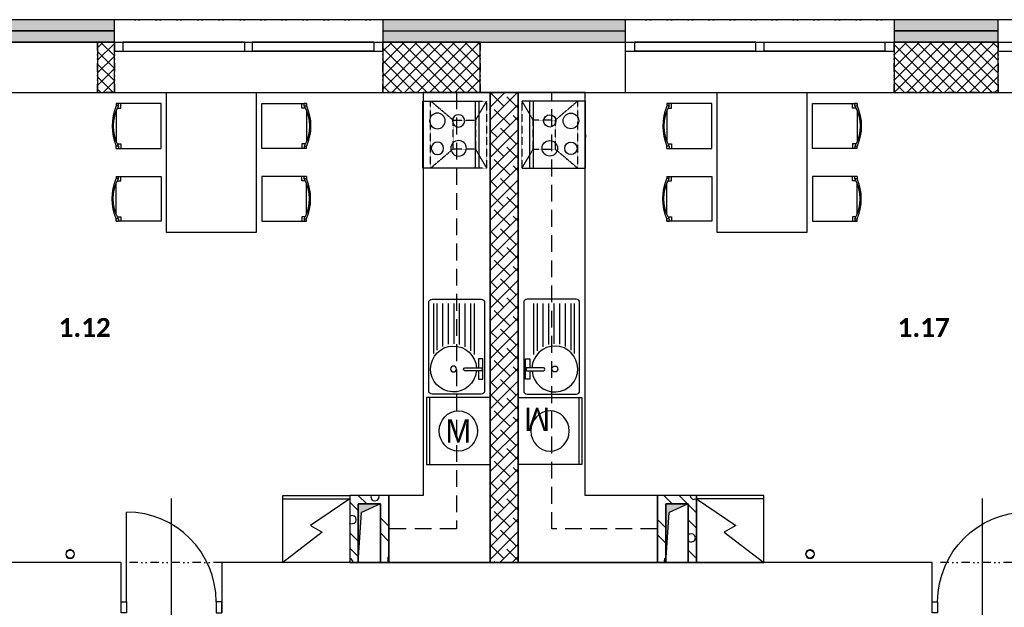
# Model space of a CAD drawing. Header units: millimetres. Extents: x -16871 to 82323, y -2942 to 27689.
# Tile 18 of 25: x 21379 to 30181, y 20780 to 26030. Entities that reach past the tile are written whole.
import ezdxf
from ezdxf.enums import TextEntityAlignment as Align

# ---------------------------------------------------------------- set-up
doc = ezdxf.new("R2010")
doc.units = ezdxf.units.MM
doc.linetypes.add('DASHED', pattern=[0.75, 0.5, -0.25])
doc.linetypes.add('DIVIDE2', pattern=[0.625, 0.25, -0.125, 0, -0.125, 0, -0.125])
for name, color, linetype in [('A-Appliance-G', 9, 'Continuous'), ('A-Cabinet-G', 9, 'Continuous'), ('A-Chase-G', 9, 'Continuous'), ('A-Door-G', 9, 'Continuous'), ('A-Furniture-G', 9, 'Continuous'), ('A-Room-T', 3, 'Continuous'), ('A-SanitaryFixture-G', 9, 'Continuous'), ('A-Wall-Abov', 9, 'DIVIDE2'), ('A-Wall-Blow', 9, 'Continuous'), ('A-Wall-Comp', 9, 'Continuous'), ('A-Wall-G', 9, 'Continuous'), ('A-Wall-Patt', 9, 'Continuous'), ('A-Window-G', 9, 'Continuous'), ('A-WindowAssy-G', 9, 'Continuous'), ('S-Column-G', 9, 'Continuous')]:
    doc.layers.add(name, color=color, linetype=linetype)
doc.styles.add('Arial', font='arial.ttf')
doc.styles.add('RoomTag', font='calibrib.ttf')
pattern_1 = [(45, (0, 0), (27.4519, 382.3555), [19.4116, -270.3664]), (45, (-51.23, 51.23), (27.4519, 382.3555), [19.4116, -270.3664]), (135, (13.73, 51.23), (-382.3555, -27.4519), [19.4116, -231.5436]), (135, (-37.5, 5e-15), (-382.3555, -27.4519), [19.4116, -231.5436]), (105, (18.75, 32.48), (-177.45203, 177.45176), [19.4116, -560.144]), (165, (5e-15, 64.95), (-382.35558, -27.4521), [19.4116, -560.144]), (255, (-51.23, 51.23), (177.4518, -177.452), [19.4116, -984.408]), (255, (153.68, 256.13), (177.4518, -177.452), [19.4116, -984.408]), (255, (358.58, 461.03), (177.4518, -177.452), [19.4116, -984.408]), (195, (0, 0), (-204.90374, -204.9037), [19.4116, -984.408]), (195, (-177.45, 177.45), (-204.90374, -204.9037), [19.4116, -984.408]), (75, (13.73, 13.73), (-177.4518, 177.452), [19.4116, -984.408]), (75, (218.63, 218.63), (-177.4518, 177.452), [19.4116, -984.408]), (75, (423.53, 423.53), (-177.4518, 177.452), [19.4116, -984.408]), (285, (-56.25, 32.48), (177.45203, -177.45176), [19.4116, -560.144]), (345, (-37.5, 5e-15), (382.35558, 27.4521), [19.4116, -560.144]), (195, (-18.75, 69.98), (-204.90374, -204.9037), [19.4116, -984.408]), (195, (-196.2, 247.43), (-204.90374, -204.9037), [19.4116, -984.408]), (135, (75.16, 75.16), (-487.7464, 77.939), []), (135, (143.47, 143.47), (-487.7464, 77.939), [])]
pattern_2 = [(45, (0, 0), (27.4519, 382.3555), [19.4116, -270.3664]), (45, (-51.23, 51.23), (27.4519, 382.3555), [19.4116, -270.3664]), (135, (13.73, 51.23), (-382.3555, -27.4519), [19.4116, -231.5436]), (135, (-37.5, 0), (-382.3555, -27.4519), [19.4116, -231.5436]), (105, (18.75, 32.48), (-177.45203, 177.45176), [19.4116, -560.144]), (165, (0, 64.95), (-382.35558, -27.4521), [19.4116, -560.144]), (255, (-51.23, 51.23), (177.4518, -177.452), [19.4116, -984.408]), (255, (153.68, 256.13), (177.4518, -177.452), [19.4116, -984.408]), (255, (358.58, 461.03), (177.4518, -177.452), [19.4116, -984.408]), (195, (0, 0), (-204.90374, -204.9037), [19.4116, -984.408]), (195, (-177.45, 177.45), (-204.90374, -204.9037), [19.4116, -984.408]), (75, (13.73, 13.73), (-177.4518, 177.452), [19.4116, -984.408]), (75, (218.63, 218.63), (-177.4518, 177.452), [19.4116, -984.408]), (75, (423.53, 423.53), (-177.4518, 177.452), [19.4116, -984.408]), (285, (-56.25, 32.48), (177.45203, -177.45176), [19.4116, -560.144]), (345, (-37.5, 0), (382.35558, 27.4521), [19.4116, -560.144]), (195, (-18.75, 69.98), (-204.90374, -204.9037), [19.4116, -984.408]), (195, (-196.2, 247.43), (-204.90374, -204.9037), [19.4116, -984.408]), (135, (75.16, 75.16), (-487.7464, 77.939), []), (135, (143.47, 143.47), (-487.7464, 77.939), [])]
pattern_3 = [(45, (0, 0), (27.4519, 382.3555), [19.4116, -270.3664]), (45, (-51.23, 51.23), (27.4519, 382.3555), [19.4116, -270.3664]), (135, (13.73, 51.23), (-382.3555, -27.4519), [19.4116, -231.5436]), (135, (-37.5, -4e-15), (-382.3555, -27.4519), [19.4116, -231.5436]), (105, (18.75, 32.48), (-177.45203, 177.45176), [19.4116, -560.144]), (165, (-7e-15, 64.95), (-382.35558, -27.4521), [19.4116, -560.144]), (255, (-51.23, 51.23), (177.4518, -177.452), [19.4116, -984.408]), (255, (153.68, 256.13), (177.4518, -177.452), [19.4116, -984.408]), (255, (358.58, 461.03), (177.4518, -177.452), [19.4116, -984.408]), (195, (0, 0), (-204.90374, -204.9037), [19.4116, -984.408]), (195, (-177.45, 177.45), (-204.90374, -204.9037), [19.4116, -984.408]), (75, (13.73, 13.73), (-177.4518, 177.452), [19.4116, -984.408]), (75, (218.63, 218.63), (-177.4518, 177.452), [19.4116, -984.408]), (75, (423.53, 423.53), (-177.4518, 177.452), [19.4116, -984.408]), (285, (-56.25, 32.48), (177.45203, -177.45176), [19.4116, -560.144]), (345, (-37.5, -4e-15), (382.35558, 27.4521), [19.4116, -560.144]), (195, (-18.75, 69.98), (-204.90374, -204.9037), [19.4116, -984.408]), (195, (-196.2, 247.43), (-204.90374, -204.9037), [19.4116, -984.408]), (135, (75.16, 75.16), (-487.7464, 77.939), []), (135, (143.47, 143.47), (-487.7464, 77.939), [])]

# ---------------------------------------------------------------- blocks, each defined once
blk = doc.blocks.new('AreaLabel1')
at = {"style": 'RoomTag'}
blk.add_attdef('AreaOBJ:Label', text='', height=1.5, dxfattribs=at).set_placement((0, 0), align=Align.MIDDLE_CENTER)
blk = doc.blocks.new('osa1K')
at = {"linetype": 'ByBlock'}
blk.add_lwpolyline([(0, -250), (0, 850)], dxfattribs=at)
for points in [[(-350, 0), (-350, -0.0001)], [(350, 0), (350, -0.0001)]]:
    blk.add_lwpolyline(points)
blk = doc.blocks.new('SYMBOL_Kitchen_Sink_7_2D')
at = {"linetype": 'ByBlock'}
for p, q in [((0, 402.4), (0, -386.2)), ((470, 432.4), (30, 432.4)), ((91.1, -61.3), (91.1, 393.1)), ((123.6, -28.9), (123.6, 393.1)), ((173.6, 7.1), (173.6, 393.1)), ((223.6, 27.8), (223.6, 393.1)), ((273.6, 31.2), (273.6, 393.1)), ((323.6, 30), (323.6, 393.1)), ((373.6, 9.3), (373.6, 393.1)), ((423.6, -23.5), (423.6, 393.1)), ((454.7, -54.5), (454.7, 393.1)), ((500, -386.2), (500, 402.4)), ((16, -102.5), (53.5, -102.5)), ((16, -102.5), (53.5, -102.5)), ((16, -282.5), (16, -102.5)), ((53.5, -102.5), (53.5, -181.1)), ((177.5, -181.1), (22.5, -181.1)), ((22.5, -181.1), (22.5, -209.1)), ((22.5, -209.1), (177.5, -209.1)), ((53.5, -209.1), (53.5, -282.5)), ((53.5, -282.5), (16, -282.5)), ((30, -416.2), (470, -416.2))]:
    blk.add_line(p, q, dxfattribs=at)
blk.add_circle((278.4, -192.5), 26.3, dxfattribs=at)
for centre, radius, start, end in [((30, 402.4), 30, 90, 180), ((470, 402.4), 30, 0, 90), ((278.4, -192.5), 205, 184.62432, 176.81228), ((175, -195.1), 14.2, 280.38886, 79.61114), ((30, -386.2), 30, 180, 270), ((470, -386.2), 30, 270, 0)]:
    blk.add_arc(centre, radius, start, end, dxfattribs=at)
blk = doc.blocks.new('SYMBOL_Kitchen_DeepFreezer_4_2D')
at = {"linetype": 'ByBlock', "lineweight": -2}
blk.add_line((0.95, -0.5), (0.95, 0.5), dxfattribs=at)
blk.add_lwpolyline([(0, -0.5), (1, -0.5), (1, 0.5), (0, 0.5)], close=True, dxfattribs=at)
blk.add_lwpolyline([(0.95, 0.5), (0.55, -0.087), (0.45, 0.087), (0, -0.5)])
blk = doc.blocks.new('Mycka3')
at = {"linetype": 'ByBlock', "lineweight": -2}
blk.add_line((0.953, -0.5), (0.953, 0.5), dxfattribs=at)
blk.add_lwpolyline([(1, -0.5), (1, 0.5), (0, 0.5), (0, -0.5)], close=True, dxfattribs=at)
blk.add_circle((0.5, 0), 0.3)
at = {"linetype": 'ByBlock', "style": 'Arial', "flags": 4}
blk.add_attdef('ZNACKA', text='', height=0.35, rotation=180, dxfattribs=at).set_placement((0.5, 0), align=Align.MIDDLE_CENTER)
blk = doc.blocks.new('SYMBOL_Kitchen_ExtractorHood_2D')
at = {"linetype": 'DASHED', "lineweight": -2}
blk.add_lwpolyline([(0, -300), (500, -300), (500, 300), (0, 300)], close=True, dxfattribs=at)
at = {"linetype": 'DASHED'}
for points in [[(0, 300), (100, 130)], [(300, 130), (500, 300)], [(100, -130), (0, -300)], [(300, -130), (500, -300)]]:
    blk.add_lwpolyline(points, dxfattribs=at)
blk.add_lwpolyline([(100, 130), (100, -130), (300, -130), (300, 130), (100, 130)], close=True, dxfattribs=at)
blk = doc.blocks.new('SYMBOL_Kitchen_StoveOven_2D')
at = {"linetype": 'ByBlock', "lineweight": -2}
for p, q in [((0, 0.5), (0, -0.5)), ((1, 0.5), (0, 0.5)), ((0.066, 0.5), (0.066, -0.5)), ((1, -0.5), (1, 0.5)), ((1, 0), (1, -0.042)), ((0, -0.5), (1, -0.5))]:
    blk.add_line(p, q, dxfattribs=at)
for centre, major_axis in [((0.361, 0.204), (0.111, 0)), ((0.361, -0.204), (0.139, 0)), ((0.739, -0.204), (0.111, 0))]:
    blk.add_ellipse(centre, major_axis=major_axis, ratio=0.833333, dxfattribs=at)
blk.add_ellipse((0.739, 0.204), major_axis=(-0.139, 0), ratio=0.833333, start_param=3.141593, end_param=9.424778, dxfattribs=at)
blk = doc.blocks.new('dvojsklo')
at = {"linetype": 'ByBlock'}
for p, q in [((500, 25), (-500, 25)), ((-500, -25), (500, -25))]:
    blk.add_line(p, q, dxfattribs=at)
blk = doc.blocks.new('sklo')
for p, q in [((0, 25), (1145, 25)), ((0, -25), (1145, -25))]:
    blk.add_line(p, q)
blk = doc.blocks.new('chasetop1')
blk.add_hatch(color=256).paths.add_polyline_path([(0, 1), (0, 0), (0.15, 0.85), (1, 1)])
for p in [(0, 0), (1, 1)]:
    blk.add_line(p, (0.15, 0.85))
at = {"linetype": 'ByBlock'}
blk.add_lwpolyline([(0, 0), (1, 0), (1, 1), (0, 1)], close=True, dxfattribs=at)
blk = doc.blocks.new('SYMBOL_Table_3_2D')
blk.add_lwpolyline([(-0.625, 0.4), (0.625, 0.4), (0.625, -0.4), (-0.625, -0.4), (-0.625, 0.4)])
blk = doc.blocks.new('SYMBOL_Chair_1_2D')
at = {"extrusion": (-1, 1.22461e-16, -3.67382e-16)}
for p, q in [((-0.4, 0.2), (-0.4, 0.18)), ((-0.4, -0.2), (-0.4, -0.18))]:
    blk.add_line(p, q, dxfattribs=at)
at = {"extrusion": (-2.44921e-16, 1, 0)}
blk.add_line((-0.4, 0.2), (-0.38, 0.2), dxfattribs=at)
for p, q in [((-0.4, 0.2), (-0.4, 0.18)), ((-0.4, 0.2), (-0.38, 0.2)), ((0, 0.2), (-0.4, 0.2)), ((-0.38, 0.18), (-0.4, 0.18)), ((-0.38, 0.18), (-0.38, 0.2)), ((0, -0.2), (0, 0.2)), ((-0.4, 0.139), (-0.4, -0.139)), ((-0.3906, 0.16), (-0.36, 0.16)), ((-0.3906, -0.16), (-0.36, -0.16)), ((-0.38, -0.18), (-0.4, -0.18)), ((-0.4, -0.2), (-0.4, -0.18)), ((-0.4, -0.2), (-0.38, -0.2)), ((-0.4, -0.2), (0, -0.2)), ((-0.38, -0.18), (-0.38, -0.2))]:
    blk.add_line(p, q)
at = {"extrusion": (4.28077e-17, -0.998752, 0.049938)}
blk.add_line((-0.38, 0.18), (-0.4, 0.18), dxfattribs=at)
blk.add_line((-0.38, 0.18), (-0.4, 0.18), dxfattribs=at)
at = {"extrusion": (0.998752, 2.44616e-16, 0.049938)}
blk.add_line((-0.38, 0.18), (-0.38, 0.2), dxfattribs=at)
at = {"extrusion": (0.998752, 1.22308e-16, 0.049938)}
blk.add_line((-0.36, 0.16), (-0.36, 0.2), dxfattribs=at)
at = {"extrusion": (0.998752, -1.22308e-16, 0.049938)}
for p, q in [((-0.36, -0.16), (-0.36, -0.2)), ((-0.38, -0.18), (-0.38, -0.2))]:
    blk.add_line(p, q, dxfattribs=at)
at = {"extrusion": (-7.95001e-17, 0.998752, 0.049938)}
blk.add_line((-0.38, -0.18), (-0.4, -0.18), dxfattribs=at)
at = {"extrusion": (-1.83691e-16, -1, 0)}
blk.add_line((-0.4, -0.2), (-0.38, -0.2), dxfattribs=at)
for centre, radius, start, end in [((0.013, 0), 0.4505, 156.44981, 203.55019), ((-0.0629, 0), 0.3647, 150.42038, 209.57504)]:
    blk.add_arc(centre, radius, start, end)

msp = doc.modelspace()

# ---------------------------------------------------------------- hatches: boundary and pattern name
at = {"layer": 'A-Wall-Patt', "linetype": 'Continuous', "lineweight": -3, "ltscale": 300}
h = msp.add_hatch(dxfattribs=at)
h.set_pattern_fill('HONEY', color=256, scale=15, style=0)
h.paths.add_polyline_path([(8600, 26030), (8700, 25930), (9485, 25930), (9485, 26030)], flags=0)
h.paths.add_polyline_path([(11885, 26030), (11885, 25930), (12485, 25930), (12485, 26030)], flags=0)
h.paths.add_polyline_path([(14885, 26030), (14885, 25930), (15585, 25930), (15585, 26030)], flags=0)
h.paths.add_polyline_path([(18085, 26030), (18085, 25930), (18895, 25930), (18895, 26030)], flags=0)
h.paths.add_polyline_path([(21295, 26030), (21295, 25930), (22225, 25930), (22225, 26030)], flags=0)
h.paths.add_polyline_path([(24625, 26030), (24625, 25930), (25585, 25930), (25585, 26030)], flags=0)
h.paths.add_polyline_path([(25585, 26030), (25585, 25930), (26795, 25930), (26795, 26030)], flags=0)
h.paths.add_polyline_path([(29195, 26030), (29195, 25930), (30125, 25930), (30125, 26030)], flags=0)
h.paths.add_polyline_path([(32525, 26030), (32525, 25930), (33335, 25930), (33335, 26030)], flags=0)
h.paths.add_polyline_path([(15585, 26030), (15585, 25930), (15860, 25930), (15860, 26030)], flags=0)
h.paths.add_polyline_path([(15860, 26030), (15860, 25930), (16350, 25930), (16350, 26030)], flags=0)
h.paths.add_polyline_path([(17250, 26030), (17250, 25930), (18085, 25930), (18085, 26030)], flags=0)
h.paths.add_polyline_path([(33335, 26030), (33335, 25930), (34515, 25930), (34515, 26030)], flags=0)
h.paths.add_polyline_path([(37495, 26030), (37495, 25930), (39585, 25930), (39585, 26030)], flags=0)
h.paths.add_polyline_path([(39585, 26030), (39585, 25930), (39830, 25930), (39830, 26030)], flags=0)
h.paths.add_polyline_path([(41020, 26030), (41020, 25930), (42670, 25930), (42770, 26030)], flags=0)
h = msp.add_hatch(dxfattribs=at)
h.set_pattern_fill('HONEY', color=256, scale=15, style=0)
h.paths.add_polyline_path([(8700, 25930), (8800, 25830), (9485, 25830), (9485, 25930)], flags=0)
h.paths.add_polyline_path([(11885, 25930), (11885, 25830), (12485, 25830), (12485, 25930)], flags=0)
h.paths.add_polyline_path([(14885, 25930), (14885, 25830), (15585, 25830), (15585, 25930)], flags=0)
h.paths.add_polyline_path([(18085, 25930), (18085, 25830), (18895, 25830), (18895, 25930)], flags=0)
h.paths.add_polyline_path([(21295, 25930), (21295, 25830), (22225, 25830), (22225, 25930)], flags=0)
h.paths.add_polyline_path([(24625, 25930), (24625, 25830), (25585, 25830), (25585, 25930)], flags=0)
h.paths.add_polyline_path([(25585, 25930), (25585, 25830), (26795, 25830), (26795, 25930)], flags=0)
h.paths.add_polyline_path([(29195, 25930), (29195, 25830), (30125, 25830), (30125, 25930)], flags=0)
h.paths.add_polyline_path([(32525, 25930), (32525, 25830), (33335, 25830), (33335, 25930)], flags=0)
h.paths.add_polyline_path([(15585, 25930), (15585, 25830), (15860, 25830), (15860, 25930)], flags=0)
h.paths.add_polyline_path([(15860, 25930), (15860, 25830), (16350, 25830), (16350, 25930)], flags=0)
h.paths.add_polyline_path([(17250, 25930), (17250, 25830), (18085, 25830), (18085, 25930)], flags=0)
h.paths.add_polyline_path([(33335, 25930), (33335, 25830), (34515, 25830), (34515, 25930)], flags=0)
h.paths.add_polyline_path([(37495, 25930), (37495, 25830), (39585, 25830), (39585, 25930)], flags=0)
h.paths.add_polyline_path([(39585, 25930), (39585, 25830), (39830, 25830), (39830, 25930)], flags=0)
h.paths.add_polyline_path([(41020, 25930), (41020, 25830), (42570, 25830), (42670, 25930)], flags=0)
h = msp.add_hatch(dxfattribs=at)
h.set_pattern_fill('ANSI37', color=256, scale=25, angle=-360, style=0)
h.paths.add_polyline_path([(22075, 25380), (22225, 25380), (22225, 25830), (22075, 25830)], flags=0)
h = msp.add_hatch(dxfattribs=at)
h.set_pattern_fill('ANSI37', color=256, scale=25, angle=-360, style=0)
h.paths.add_polyline_path([(24625, 25380), (25495, 25380), (25495, 25830), (24625, 25830)], flags=0)
h = msp.add_hatch(dxfattribs=at)
h.set_pattern_fill('ANSI37', color=256, scale=25, angle=-360, style=0)
h.paths.add_polyline_path([(29195, 25380), (30125, 25380), (30125, 25830), (29195, 25830)], flags=0)
h = msp.add_hatch(dxfattribs=at)
h.set_pattern_fill('ANSI38', color=256, scale=25, angle=-360, style=0)
h.paths.add_polyline_path([(25835, 25380), (25585, 25380), (25585, 21180), (25835, 21180)], flags=0)
h = msp.add_hatch(dxfattribs=at)
h.set_pattern_fill('POROBETON2', color=256, scale=400, angle=45, style=0, pattern_type=2)
h.set_pattern_definition(pattern_1)
h.paths.add_polyline_path([(24405, 21705), (24330, 21780), (24330, 21180), (24405, 21180)], flags=0)
h = msp.add_hatch(dxfattribs=at)
h.set_pattern_fill('POROBETON2', color=256, scale=400, angle=45, style=0, pattern_type=2)
h.set_pattern_definition(pattern_2)
h.paths.add_polyline_path([(24330, 21780), (24405, 21705), (24605, 21705), (24680, 21780)], flags=0)
h = msp.add_hatch(dxfattribs=at)
h.set_pattern_fill('POROBETON2', color=256, scale=400, angle=-315, style=0, pattern_type=2)
h.set_pattern_definition(pattern_3)
h.paths.add_polyline_path([(24680, 21780), (24605, 21705), (24605, 21180), (24680, 21180)], flags=0)
h = msp.add_hatch(dxfattribs=at)
h.set_pattern_fill('POROBETON2', color=256, scale=400, angle=45, style=0, pattern_type=2)
h.set_pattern_definition(pattern_1)
h.paths.add_polyline_path([(27155, 21705), (27080, 21780), (27080, 21180), (27155, 21180)], flags=0)
h = msp.add_hatch(dxfattribs=at)
h.set_pattern_fill('POROBETON2', color=256, scale=400, angle=45, style=0, pattern_type=2)
h.set_pattern_definition(pattern_2)
h.paths.add_polyline_path([(27080, 21780), (27155, 21705), (27355, 21705), (27430, 21780)], flags=0)
h = msp.add_hatch(dxfattribs=at)
h.set_pattern_fill('POROBETON2', color=256, scale=400, angle=-315, style=0, pattern_type=2)
h.set_pattern_definition(pattern_3)
h.paths.add_polyline_path([(27430, 21780), (27355, 21705), (27355, 21180), (27430, 21180)], flags=0)

# ---------------------------------------------------------------- linework, layer by layer
at = {"layer": 'A-Cabinet-G', "linetype": 'Continuous', "lineweight": -3, "ltscale": 300}
for p, q in [((25585, 25380), (24985, 25380)), ((24985, 25380), (24985, 21780)), ((25585, 21180), (25585, 25380)), ((26435, 25380), (25835, 25380)), ((25835, 25380), (25835, 21180)), ((26435, 21780), (26435, 25380)), ((24680, 21780), (24680, 21180)), ((24985, 21780), (24680, 21780)), ((27080, 21780), (26435, 21780)), ((27080, 21180), (27080, 21780)), ((24680, 21180), (25585, 21180)), ((25835, 21180), (27080, 21180))]:
    msp.add_line(p, q, dxfattribs=at)
at = {"layer": 'A-Cabinet-G', "linetype": 'DASHED', "lineweight": -3, "ltscale": 300}
for p, q in [((25285, 25380), (25285, 21480)), ((26135, 21480), (26135, 25380)), ((25285, 21480), (24680, 21480)), ((27080, 21480), (26135, 21480))]:
    msp.add_line(p, q, dxfattribs=at)
at = {"layer": 'A-Door-G', "linetype": 'Continuous', "lineweight": -3, "ltscale": 300}
msp.add_lwpolyline([(22335, 20830), (22335, 21630)], dxfattribs=at)
for points in [[(22335, 20730), (22285, 20730), (22285, 20830), (22335, 20830)], [(23135, 20730), (23185, 20730), (23185, 20830), (23135, 20830)], [(29585, 20730), (29535, 20730), (29535, 20830), (29585, 20830)]]:
    msp.add_lwpolyline(points, close=True, dxfattribs=at)
msp.add_arc((22335, 20830), 800, 0, 90, dxfattribs=at)
at = {"layer": 'A-Door-G', "linetype": 'Continuous', "lineweight": -3, "ltscale": 300, "extrusion": (0, 0, -1)}
msp.add_arc((-30385, 20830), 800, 0, 90, dxfattribs=at)
at = {"layer": 'A-Wall-Abov', "linetype": 'DIVIDE2', "lineweight": -3, "ltscale": 300}
for p, q in [((24625, 26030), (22225, 26030)), ((29195, 26030), (26795, 26030)), ((32525, 26030), (30125, 26030)), ((22075, 25830), (22225, 25830)), ((22075, 25380), (22075, 25830)), ((22225, 25830), (22225, 25380)), ((24625, 25830), (25495, 25830)), ((24625, 25380), (24625, 25830)), ((25495, 25830), (25495, 25380)), ((29195, 25830), (30125, 25830)), ((29195, 25380), (29195, 25830)), ((30125, 25830), (30125, 25380)), ((22225, 25380), (22075, 25380)), ((22225, 25380), (24625, 25380)), ((25495, 25380), (24625, 25380)), ((26795, 25380), (29195, 25380)), ((30125, 25380), (29195, 25380)), ((30125, 25380), (32525, 25380))]:
    msp.add_line(p, q, dxfattribs=at)
for points in [[(23185, 21180), (22285, 21180)], [(30435, 21180), (29535, 21180)]]:
    msp.add_lwpolyline(points, dxfattribs=at)
at = {"layer": 'A-Wall-Blow', "linetype": 'Continuous', "lineweight": -3, "ltscale": 300}
for p, q in [((24625, 26030), (22225, 26030)), ((29195, 26030), (26795, 26030)), ((32525, 26030), (30125, 26030)), ((22225, 25830), (22075, 25830)), ((22075, 25830), (22075, 25380)), ((22225, 25380), (22225, 25830)), ((25495, 25830), (24625, 25830)), ((24625, 25830), (24625, 25380)), ((25495, 25380), (25495, 25830)), ((30125, 25830), (29195, 25830)), ((29195, 25830), (29195, 25380)), ((30125, 25380), (30125, 25830)), ((22075, 25380), (22225, 25380)), ((22225, 25380), (24625, 25380)), ((24625, 25380), (25495, 25380)), ((26795, 25380), (29195, 25380)), ((29195, 25380), (30125, 25380)), ((30125, 25380), (32525, 25380))]:
    msp.add_line(p, q, dxfattribs=at)
at = {"layer": 'A-Wall-Comp', "linetype": 'Continuous', "lineweight": -3, "ltscale": 300}
for p, q in [((22225, 25930), (21295, 25930)), ((21295, 25930), (22225, 25930)), ((24625, 25930), (26795, 25930)), ((24625, 25930), (26795, 25930)), ((30125, 25930), (29195, 25930)), ((29195, 25930), (30125, 25930)), ((22225, 25830), (21295, 25830)), ((21295, 25830), (22225, 25830)), ((22225, 25830), (22075, 25830)), ((22075, 25830), (22075, 25380)), ((22225, 25380), (22225, 25830)), ((24625, 25830), (26795, 25830)), ((24625, 25830), (26795, 25830)), ((25495, 25830), (24625, 25830)), ((24625, 25830), (24625, 25380)), ((25495, 25380), (25495, 25830)), ((30125, 25830), (29195, 25830)), ((29195, 25830), (30125, 25830)), ((30125, 25830), (29195, 25830)), ((29195, 25830), (29195, 25380)), ((30125, 25380), (30125, 25830)), ((22075, 25380), (22225, 25380)), ((24625, 25380), (25495, 25380)), ((25585, 25380), (25835, 25380)), ((25835, 25380), (25585, 25380)), ((29195, 25380), (30125, 25380)), ((24330, 21180), (24405, 21180)), ((24605, 21180), (24680, 21180)), ((25585, 21180), (25835, 21180)), ((27080, 21180), (27155, 21180)), ((27355, 21180), (27430, 21180))]:
    msp.add_line(p, q, dxfattribs=at)
for points in [[(24405, 21180), (24330, 21180)], [(24680, 21180), (24605, 21180)], [(25835, 21180), (25585, 21180)], [(27155, 21180), (27080, 21180)], [(27430, 21180), (27355, 21180)]]:
    msp.add_lwpolyline(points, dxfattribs=at)
at = {"layer": 'A-Wall-G', "linetype": 'Continuous', "lineweight": -3, "ltscale": 300}
for p, q in [((22225, 26030), (21295, 26030)), ((22225, 25380), (22225, 26030)), ((26795, 26030), (24625, 26030)), ((24625, 26030), (24625, 25380)), ((26795, 25380), (26795, 26030)), ((30125, 26030), (29195, 26030)), ((29195, 26030), (29195, 25380)), ((30125, 25380), (30125, 26030)), ((21295, 25380), (22225, 25380)), ((24625, 25380), (25585, 25380)), ((25585, 25380), (25585, 21180)), ((25835, 25380), (26795, 25380)), ((25835, 21180), (25835, 25380)), ((29195, 25380), (30125, 25380)), ((24330, 21780), (24330, 21180)), ((24680, 21780), (24330, 21780)), ((24680, 21180), (24680, 21780)), ((27080, 21780), (27080, 21180)), ((27430, 21780), (27080, 21780)), ((27430, 21180), (27430, 21780)), ((24405, 21180), (24405, 21705)), ((24405, 21705), (24605, 21705)), ((24605, 21705), (24605, 21180)), ((27155, 21180), (27155, 21705)), ((27155, 21705), (27355, 21705)), ((27355, 21705), (27355, 21180))]:
    msp.add_line(p, q, dxfattribs=at)
for points in [[(22285, 21180), (18335, 21180)], [(22285, 20730), (22285, 21180)], [(24330, 21180), (23185, 21180)], [(23185, 21180), (23185, 20730)], [(24605, 21180), (24405, 21180)], [(25585, 21180), (24680, 21180)], [(27080, 21180), (25835, 21180)], [(27355, 21180), (27155, 21180)], [(29155, 21180), (27430, 21180)], [(29535, 21180), (29155, 21180)], [(29535, 20730), (29535, 21180)]]:
    msp.add_lwpolyline(points, dxfattribs=at)
at = {"layer": 'A-WindowAssy-G', "linetype": 'Continuous', "lineweight": -3, "ltscale": 300}
for p, q in [((22225, 25830), (24625, 25830)), ((22225, 25830), (22225, 25750)), ((22305, 25750), (22305, 25830)), ((23390, 25830), (23390, 25750)), ((23460, 25750), (23460, 25830)), ((24545, 25830), (24545, 25750)), ((24625, 25750), (24625, 25830)), ((26795, 25830), (29195, 25830)), ((26795, 25750), (26795, 25830)), ((26875, 25830), (26875, 25750)), ((27960, 25750), (27960, 25830)), ((28030, 25830), (28030, 25750)), ((29115, 25750), (29115, 25830)), ((29195, 25830), (29195, 25750)), ((30125, 25830), (32525, 25830)), ((30125, 25830), (30125, 25750)), ((22225, 25750), (24625, 25750)), ((26795, 25750), (29195, 25750)), ((30125, 25750), (32525, 25750))]:
    msp.add_line(p, q, dxfattribs=at)
at = {"layer": 'S-Column-G', "linetype": 'Continuous', "lineweight": -3, "ltscale": 300}
for centre, start, end in [((21830, 21255), 0, 180), ((21830, 21255), 180, 0), ((28445, 21255), 0, 180), ((28445, 21255), 180, 0)]:
    msp.add_arc(centre, 40, start, end, dxfattribs=at)
at = {"layer": 'S-Column-G', "linetype": 'Continuous', "lineweight": -3, "ltscale": 300, "extrusion": (0, 0, -1)}
for centre, start, end in [((-21830, 21255), 0, 180), ((-21830, 21255), 180, 0), ((-28445, 21255), 0, 180), ((-28445, 21255), 180, 0)]:
    msp.add_arc(centre, 35, start, end, dxfattribs=at)

# ---------------------------------------------------------------- block references
at = {"layer": 'A-Appliance-G', "linetype": 'Continuous', "lineweight": -3, "ltscale": 300, "extrusion": (0, 0, -1), "xscale": 500, "yscale": 600, "zscale": -930}
msp.add_blockref('SYMBOL_Kitchen_StoveOven_2D', (-25482.8, 25003.5, -530), dxfattribs=at)
at = {"layer": 'A-Appliance-G', "linetype": 'Continuous', "lineweight": -3, "ltscale": 300, "extrusion": (0, 0, -1), "zscale": -1}
msp.add_blockref('SYMBOL_Kitchen_ExtractorHood_2D', (-25552.7, 25003.5, -530), dxfattribs=at)
at = {"layer": 'A-Appliance-G', "linetype": 'Continuous', "lineweight": -3, "ltscale": 300}
msp.add_blockref('SYMBOL_Kitchen_ExtractorHood_2D', (25867.3, 25003.5, 530), dxfattribs=at)
at = {"layer": 'A-Appliance-G', "linetype": 'Continuous', "lineweight": -3, "ltscale": 300, "xscale": 500, "yscale": 600, "zscale": 930}
msp.add_blockref('SYMBOL_Kitchen_StoveOven_2D', (25937.2, 25003.5, 530), dxfattribs=at)
at = {"layer": 'A-Appliance-G', "linetype": 'Continuous', "lineweight": -3, "ltscale": 300}
ref = msp.add_blockref('Mycka3', (25585, 22355), dxfattribs=dict(at, xscale=570, yscale=600, zscale=870, rotation=180))
ref.add_attrib('ZNACKA', 'M', dxfattribs={"layer": '0', "color": 0, "linetype": 'ByBlock', "height": 210, "style": 'Arial', "width": 0.95}).set_placement((25300, 22355), align=Align.MIDDLE_CENTER)
at = {"layer": 'A-Appliance-G', "linetype": 'Continuous', "lineweight": -3, "ltscale": 300, "extrusion": (0, 0, -1)}
ref = msp.add_blockref('Mycka3', (-25835, 22355), dxfattribs=dict(at, xscale=570, yscale=600, zscale=-870, rotation=180))
ref.add_attrib('ZNACKA', 'M', dxfattribs={"layer": '0', "color": 0, "linetype": 'ByBlock', "height": 210, "rotation": 180, "style": 'Arial', "text_generation_flag": 2, "width": 0.95}).set_placement((26004.1, 22459.8), align=Align.MIDDLE_CENTER)
at = {"layer": 'A-Appliance-G', "linetype": 'Continuous', "lineweight": -3, "ltscale": 300, "extrusion": (0, 0, -1), "xscale": 600, "yscale": 600, "zscale": -1850, "rotation": 90.00000000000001}
msp.add_blockref('SYMBOL_Kitchen_DeepFreezer_4_2D', (-24030, 21180), dxfattribs=at)
at = {"layer": 'A-Appliance-G', "linetype": 'Continuous', "lineweight": -3, "ltscale": 300, "xscale": 600, "yscale": 600, "zscale": 1850, "rotation": 90}
msp.add_blockref('SYMBOL_Kitchen_DeepFreezer_4_2D', (27730, 21180), dxfattribs=at)
at = {"layer": 'A-Chase-G', "linetype": 'Continuous', "lineweight": -3, "ltscale": 300, "xscale": 200, "yscale": 525, "zscale": 270}
for p in [(24405, 21180, 530), (27155, 21180, 530)]:
    msp.add_blockref('chasetop1', p, dxfattribs=at)
at = {"layer": 'A-Door-G', "linetype": 'Continuous', "lineweight": -3, "ltscale": 300, "xscale": 1.142857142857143, "yscale": 1.142857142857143}
msp.add_blockref('osa1K', (22735, 20780), dxfattribs=at)
at = {"layer": 'A-Door-G', "linetype": 'Continuous', "lineweight": -3, "ltscale": 300, "extrusion": (0, 0, -1), "xscale": 1.142857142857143, "yscale": 1.142857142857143, "zscale": -1}
msp.add_blockref('osa1K', (-29985, 20780), dxfattribs=at)
at = {"layer": 'A-Furniture-G', "linetype": 'Continuous', "lineweight": -3, "ltscale": 300, "xscale": 1000, "yscale": 1000, "zscale": 1000}
for name, p, rotation in [('SYMBOL_Table_3_2D', (23092.5, 24755), 270), ('SYMBOL_Table_3_2D', (28015, 24755), 270), ('SYMBOL_Chair_1_2D', (23542.5, 24430), 180), ('SYMBOL_Chair_1_2D', (28465, 24430), 180)]:
    msp.add_blockref(name, p, dxfattribs=dict(at, rotation=rotation))
for p in [(22642.5, 25080), (27565, 25080)]:
    msp.add_blockref('SYMBOL_Chair_1_2D', p, dxfattribs=at)
at = {"layer": 'A-Furniture-G', "linetype": 'Continuous', "lineweight": -3, "ltscale": 300, "extrusion": (0, 0, -1), "xscale": 1000, "yscale": 1000, "zscale": -1000}
for p in [(-23542.5, 25080), (-28465, 25080)]:
    msp.add_blockref('SYMBOL_Chair_1_2D', p, dxfattribs=at)
at = {"layer": 'A-Furniture-G', "linetype": 'Continuous', "lineweight": -3, "ltscale": 300, "extrusion": (0, 0, -1), "xscale": 1000, "yscale": 1000, "zscale": -1000, "rotation": 180}
for p in [(-22642.5, 24430), (-27565, 24430)]:
    msp.add_blockref('SYMBOL_Chair_1_2D', p, dxfattribs=at)
at = {"layer": 'A-Room-T', "linetype": 'Continuous', "lineweight": -3, "ltscale": 300}
ref = msp.add_blockref('AreaLabel1', (21960, 23280), dxfattribs=dict(at, xscale=112.5, yscale=112.5, zscale=112.5))
ref.add_attrib('AreaOBJ:Label', '1.12', dxfattribs={"layer": '0', "color": 0, "height": 168.75, "style": 'RoomTag'}).set_placement((21960, 23280), align=Align.MIDDLE_CENTER)
ref = msp.add_blockref('AreaLabel1', (29460, 23280), dxfattribs=dict(at, xscale=112.5, yscale=112.5, zscale=112.5))
ref.add_attrib('AreaOBJ:Label', '1.17', dxfattribs={"layer": '0', "color": 0, "height": 168.75, "style": 'RoomTag'}).set_placement((29460, 23280), align=Align.MIDDLE_CENTER)
at = {"layer": 'A-SanitaryFixture-G', "linetype": 'Continuous', "lineweight": -3, "ltscale": 300, "extrusion": (0, 0, -1), "zscale": -1}
msp.add_blockref('SYMBOL_Kitchen_Sink_7_2D', (-25535.3, 23101.4, -875), dxfattribs=at)
at = {"layer": 'A-SanitaryFixture-G', "linetype": 'Continuous', "lineweight": -3, "ltscale": 300}
msp.add_blockref('SYMBOL_Kitchen_Sink_7_2D', (25884.7, 23101.4, 875), dxfattribs=at)
at = {"layer": 'A-Window-G', "linetype": 'Continuous', "lineweight": -3, "ltscale": 300, "yscale": 1.6, "rotation": 180}
for name, p, xscale in [('dvojsklo', (22847.5, 25790, 1025), 1.085), ('dvojsklo', (22847.5, 25790, 1025), 1.085), ('dvojsklo', (24002.5, 25790, 1025), 1.085), ('dvojsklo', (27417.5, 25790, 1025), 1.085), ('sklo', (27960, 25790, 1105), 0.9475982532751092)]:
    msp.add_blockref(name, p, dxfattribs=dict(at, xscale=xscale))
at = {"layer": 'A-Window-G', "linetype": 'Continuous', "lineweight": -3, "ltscale": 300, "extrusion": (0, 0, -1), "yscale": 1.6, "zscale": -1, "rotation": 180}
for name, p, xscale in [('dvojsklo', (-24002.5, 25790, -1025), 1.085), ('sklo', (-23460, 25790, -1105), 0.9475982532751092), ('dvojsklo', (-27417.5, 25790, -1025), 1.085), ('dvojsklo', (-28572.5, 25790, -1025), 1.085), ('dvojsklo', (-28572.5, 25790, -1025), 1.085)]:
    msp.add_blockref(name, p, dxfattribs=dict(at, xscale=xscale))

doc.saveas('drawing.dxf')
